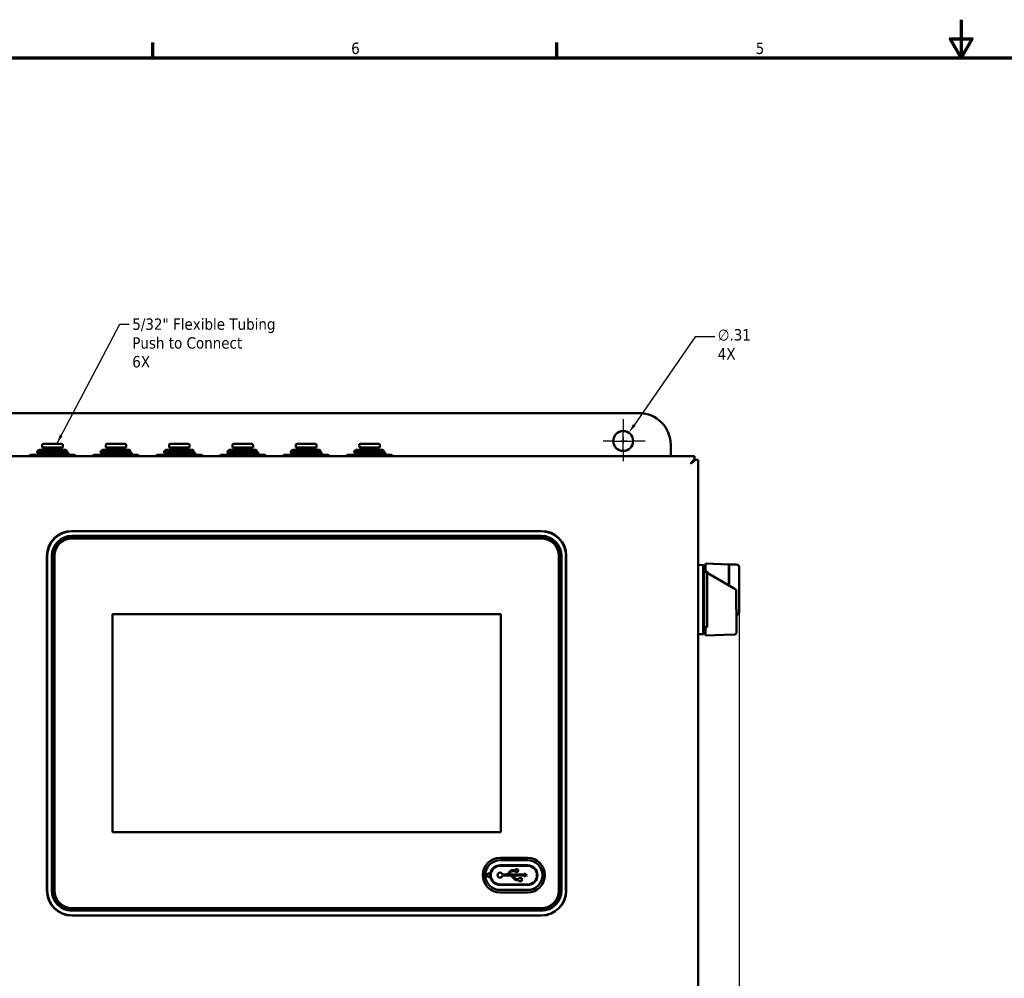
# Model space of a CAD drawing. Header units: inches. Extents: x 0.2 to 50.9, y 0.9 to 32.1.
# Tile 3 of 5: x 10.7 to 26.2, y 17 to 32.1. Entities that reach past the tile are written whole.
import ezdxf

# ---------------------------------------------------------------- set-up
doc = ezdxf.new("R2010")
doc.units = ezdxf.units.IN
doc.header["$LTSCALE"] = 1.5
doc.header["$MEASUREMENT"] = 0
doc.linetypes.add('CHAIN', pattern=[0.7087, 0.4724, -0.0591, 0.1181, -0.0591])
for name, color, linetype, lineweight in [('Border (ANSI)', 7, 'Continuous', 70), ('Center Mark (ANSI)', 7, 'Continuous', 25), ('Dimension (ANSI)', 7, 'Continuous', 25), ('Symbol (ANSI)', 7, 'Continuous', 25), ('Visible (ANSI)', 7, 'Continuous', 50)]:
    doc.layers.add(name, color=color, linetype=linetype, lineweight=lineweight)
doc.styles.add('Note Text (ANSI)', font='tahoma.ttf')
doc.dimstyles.new('Default (ANSI)', dxfattribs={"dimscale": 1.5, "dimtxt": 0.12, "dimasz": 0.098425, "dimexe": 0.125, "dimexo": 0.0625, "dimgap": 0.031496, "dimtad": 0, "dimtih": 1, "dimtoh": 1, "dimrnd": 1e-08, "dimzin": 4, "dimdsep": 46, "dimtxsty": 'Note Text (ANSI)', "dimcen": 0.09, "dimdle": 0.393701, "dimclrd": 256, "dimclre": 256, "dimclrt": 256, "dimadec": 0, "dimazin": 1, "dimtfac": 1, "dimtofl": 0, "dimtmove": 0, "dimatfit": 3, "dimfxl": 1, "dimtolj": 1, "dimtzin": 4, "dimlwd": -1, "dimlwe": -1, "dimarcsym": 0})
doc.dimstyles.new('Default (ANSI)$7', dxfattribs={"dimscale": 1.5, "dimtxt": 0.12, "dimasz": 0.098425, "dimexe": 0.125, "dimexo": 0.0625, "dimgap": 0.031496, "dimtad": 0, "dimtih": 1, "dimtoh": 1, "dimrnd": 1e-08, "dimzin": 4, "dimdsep": 46, "dimtxsty": 'Note Text (ANSI)', "dimcen": 0.09, "dimdle": 0.393701, "dimclrd": 256, "dimclre": 256, "dimclrt": 256, "dimadec": 0, "dimazin": 1, "dimtfac": 1, "dimtofl": 0, "dimtmove": 0, "dimatfit": 3, "dimfxl": 1, "dimtolj": 1, "dimtzin": 4, "dimlwd": -1, "dimlwe": -1, "dimarcsym": 0})

# ---------------------------------------------------------------- blocks, each defined once
blk = doc.blocks.new('Borders Default Border')
at = {"layer": 'Border (ANSI)'}
for p, q in [((8.5, 21), (8.5, 21.16)), ((12.75, 21), (12.75, 21.16))]:
    blk.add_line(p, q, dxfattribs=at)
at = {"layer": 'Border (ANSI)', "flags": 128}
for points in [[(17, 21.4), (17, 21), (16.885, 21.2), (17.115, 21.2), (17, 21)], [(0.5, 1), (0.5, 21), (33.5, 21), (33.5, 1), (0.5, 1)]]:
    blk.add_lwpolyline(points, dxfattribs=at)
at = {"layer": 'Border (ANSI)', "char_height": 0.12, "attachment_point": 7, "style": 'Note Text (ANSI)'}
for s, insert in [('6', (10.587, 21.037)), ('5', (14.84, 21.037))]:
    blk.add_mtext(s, dxfattribs=dict(at, insert=insert))
blk = doc.blocks.new('*D7')
at = {"layer": 'Defpoints', "color": 0, "transparency": 16777216}
for p in [(21.997, 22.831), (8.869, 11.507), (8.869, 8.064)]:
    blk.add_point(p, dxfattribs=at)
at = {"layer": 'Dimension (ANSI)', "transparency": 16777216}
for p, q in [((21.997, 22.738), (21.997, 7.877)), ((8.869, 11.414), (8.869, 7.877)), ((9.017, 8.064), (14.867, 8.064)), ((21.849, 8.064), (15.536, 8.064))]:
    blk.add_line(p, q, dxfattribs=at)
for points in [[(9.017, 8.089), (9.017, 8.04), (8.869, 8.064)], [(21.849, 8.089), (21.849, 8.04), (21.997, 8.064)]]:
    blk.add_solid(points, dxfattribs=at)
at = {"layer": 'Dimension (ANSI)', "transparency": 16777216, "insert": (14.915, 8.158), "char_height": 0.18, "attachment_point": 1, "style": 'Note Text (ANSI)'}
blk.add_mtext('\\A1;13.13', dxfattribs=at)
blk = doc.blocks.new('*D9')
at = {"layer": 'Defpoints', "color": 0, "transparency": 16777216}
for p in [(20.259, 25.586), (20.081, 25.329)]:
    blk.add_point(p, dxfattribs=at)
at = {"layer": 'Dimension (ANSI)', "transparency": 16777216}
for p, q in [((21.307, 27.099), (20.343, 25.707)), ((21.613, 27.099), (21.307, 27.099)), ((20.17, 25.322), (20.17, 25.592)), ((20.035, 25.457), (20.305, 25.457))]:
    blk.add_line(p, q, dxfattribs=at)
blk.add_solid([(20.323, 25.721), (20.364, 25.693), (20.259, 25.586)], dxfattribs=at)
at = {"layer": 'Dimension (ANSI)', "transparency": 16777216, "insert": (21.661, 27.221), "char_height": 0.18, "attachment_point": 1, "style": 'Note Text (ANSI)'}
blk.add_mtext('\\A1;\\fTahoma|b0|i0;\\H0.1800;∅.31\\P\\fTahoma|b0|i0;\\H0.1800;4X', dxfattribs=at)

msp = doc.modelspace()

# ---------------------------------------------------------------- linework, layer by layer
at = {"layer": 'Center Mark (ANSI)', "linetype": 'CHAIN', "ltscale": 0.254701}
for p, q in [((20.17, 25.801), (20.17, 25.113)), ((20.514, 25.457), (19.826, 25.457))]:
    msp.add_line(p, q, dxfattribs=at)
at = {"layer": 'Visible (ANSI)'}
for p, q in [((9.92, 25.897), (20.42, 25.897)), ((10.951, 25.311), (10.924, 25.285)), ((10.952, 25.312), (10.953, 25.313)), ((10.958, 25.319), (10.953, 25.313)), ((10.953, 25.313), (10.954, 25.313)), ((10.953, 25.313), (10.953, 25.313)), ((11.382, 25.319), (10.958, 25.319)), ((11.009, 25.354), (11.009, 25.393)), ((11.332, 25.354), (11.009, 25.354)), ((11.312, 25.413), (11.028, 25.413)), ((11.063, 25.319), (11.063, 25.354)), ((11.278, 25.319), (11.278, 25.354)), ((11.332, 25.354), (11.332, 25.393)), ((11.382, 25.319), (11.4, 25.301)), ((11.951, 25.311), (11.924, 25.285)), ((11.952, 25.312), (11.953, 25.313)), ((11.958, 25.319), (11.953, 25.313)), ((11.953, 25.313), (11.954, 25.313)), ((11.953, 25.313), (11.953, 25.313)), ((12.382, 25.319), (11.958, 25.319)), ((12.009, 25.354), (12.009, 25.393)), ((12.332, 25.354), (12.009, 25.354)), ((12.312, 25.413), (12.028, 25.413)), ((12.063, 25.319), (12.063, 25.354)), ((12.278, 25.319), (12.278, 25.354)), ((12.332, 25.354), (12.332, 25.393)), ((12.382, 25.319), (12.4, 25.301)), ((12.951, 25.311), (12.924, 25.285)), ((12.952, 25.312), (12.953, 25.313)), ((12.958, 25.319), (12.953, 25.313)), ((12.953, 25.313), (12.954, 25.313)), ((12.953, 25.313), (12.953, 25.313)), ((13.382, 25.319), (12.958, 25.319)), ((13.009, 25.354), (13.009, 25.393)), ((13.332, 25.354), (13.009, 25.354)), ((13.312, 25.413), (13.028, 25.413)), ((13.063, 25.319), (13.063, 25.354)), ((13.278, 25.319), (13.278, 25.354)), ((13.332, 25.354), (13.332, 25.393)), ((13.382, 25.319), (13.4, 25.301)), ((13.951, 25.311), (13.924, 25.285)), ((13.952, 25.312), (13.953, 25.313)), ((13.958, 25.319), (13.953, 25.313)), ((13.953, 25.313), (13.954, 25.313)), ((13.953, 25.313), (13.953, 25.313)), ((14.382, 25.319), (13.958, 25.319)), ((14.009, 25.354), (14.009, 25.393)), ((14.332, 25.354), (14.009, 25.354)), ((14.312, 25.413), (14.028, 25.413)), ((14.063, 25.319), (14.063, 25.354)), ((14.278, 25.319), (14.278, 25.354)), ((14.332, 25.354), (14.332, 25.393)), ((14.382, 25.319), (14.4, 25.301)), ((14.951, 25.311), (14.924, 25.285)), ((14.952, 25.312), (14.953, 25.313)), ((14.958, 25.319), (14.953, 25.313)), ((14.953, 25.313), (14.954, 25.313)), ((14.953, 25.313), (14.953, 25.313)), ((15.382, 25.319), (14.958, 25.319)), ((15.009, 25.354), (15.009, 25.393)), ((15.332, 25.354), (15.009, 25.354)), ((15.312, 25.413), (15.028, 25.413)), ((15.063, 25.319), (15.063, 25.354)), ((15.278, 25.319), (15.278, 25.354)), ((15.332, 25.354), (15.332, 25.393)), ((15.382, 25.319), (15.4, 25.301)), ((15.951, 25.311), (15.924, 25.285)), ((15.952, 25.312), (15.953, 25.313)), ((15.958, 25.319), (15.953, 25.313)), ((15.953, 25.313), (15.954, 25.313)), ((15.953, 25.313), (15.953, 25.313)), ((16.382, 25.319), (15.958, 25.319)), ((16.009, 25.354), (16.009, 25.393)), ((16.332, 25.354), (16.009, 25.354)), ((16.312, 25.413), (16.028, 25.413)), ((16.063, 25.319), (16.063, 25.354)), ((16.278, 25.319), (16.278, 25.354)), ((16.332, 25.354), (16.332, 25.393)), ((16.382, 25.319), (16.4, 25.301)), ((20.92, 25.397), (20.92, 25.219)), ((9.06, 25.219), (21.295, 25.219)), ((10.827, 25.24), (10.791, 25.219)), ((10.827, 25.24), (10.873, 25.24)), ((10.873, 25.24), (11.17, 25.24)), ((10.92, 25.24), (10.92, 25.244)), ((10.953, 25.269), (10.953, 25.263)), ((11.468, 25.24), (11.17, 25.24)), ((11.388, 25.293), (11.388, 25.287)), ((11.388, 25.243), (11.388, 25.24)), ((11.42, 25.262), (11.42, 25.269)), ((11.468, 25.24), (11.514, 25.24)), ((11.514, 25.24), (11.549, 25.219)), ((11.827, 25.24), (11.791, 25.219)), ((11.827, 25.24), (11.873, 25.24)), ((11.873, 25.24), (12.17, 25.24)), ((11.92, 25.24), (11.92, 25.244)), ((11.953, 25.269), (11.953, 25.263)), ((12.468, 25.24), (12.17, 25.24)), ((12.388, 25.293), (12.388, 25.287)), ((12.388, 25.243), (12.388, 25.24)), ((12.42, 25.262), (12.42, 25.269)), ((12.468, 25.24), (12.514, 25.24)), ((12.514, 25.24), (12.549, 25.219)), ((12.827, 25.24), (12.791, 25.219)), ((12.827, 25.24), (12.873, 25.24)), ((12.873, 25.24), (13.17, 25.24)), ((12.92, 25.24), (12.92, 25.244)), ((12.953, 25.269), (12.953, 25.263)), ((13.468, 25.24), (13.17, 25.24)), ((13.388, 25.293), (13.388, 25.287)), ((13.388, 25.243), (13.388, 25.24)), ((13.42, 25.262), (13.42, 25.269)), ((13.468, 25.24), (13.514, 25.24)), ((13.514, 25.24), (13.549, 25.219)), ((13.827, 25.24), (13.791, 25.219)), ((13.827, 25.24), (13.873, 25.24)), ((13.873, 25.24), (14.17, 25.24)), ((13.92, 25.24), (13.92, 25.244)), ((13.953, 25.269), (13.953, 25.263)), ((14.468, 25.24), (14.17, 25.24)), ((14.388, 25.293), (14.388, 25.287)), ((14.388, 25.243), (14.388, 25.24)), ((14.42, 25.262), (14.42, 25.269)), ((14.468, 25.24), (14.514, 25.24)), ((14.514, 25.24), (14.549, 25.219)), ((14.827, 25.24), (14.791, 25.219)), ((14.827, 25.24), (14.873, 25.24)), ((14.873, 25.24), (15.17, 25.24)), ((14.92, 25.24), (14.92, 25.244)), ((14.953, 25.269), (14.953, 25.263)), ((15.468, 25.24), (15.17, 25.24)), ((15.388, 25.293), (15.388, 25.287)), ((15.388, 25.243), (15.388, 25.24)), ((15.42, 25.262), (15.42, 25.269)), ((15.468, 25.24), (15.514, 25.24)), ((15.514, 25.24), (15.549, 25.219)), ((15.827, 25.24), (15.791, 25.219)), ((15.827, 25.24), (15.873, 25.24)), ((15.873, 25.24), (16.17, 25.24)), ((15.92, 25.24), (15.92, 25.244)), ((15.953, 25.269), (15.953, 25.263)), ((16.468, 25.24), (16.17, 25.24)), ((16.388, 25.293), (16.388, 25.287)), ((16.388, 25.243), (16.388, 25.24)), ((16.42, 25.262), (16.42, 25.269)), ((16.468, 25.24), (16.514, 25.24)), ((16.514, 25.24), (16.549, 25.219)), ((21.234, 25.099), (21.295, 25.16)), ((21.295, 25.16), (21.234, 25.099)), ((21.295, 25.177), (21.295, 25.219)), ((21.295, 25.16), (21.295, 25.177)), ((21.295, 25.16), (21.295, 25.16)), ((21.295, 25.16), (21.295, 25.16)), ((21.295, 25.16), (21.295, 25.16)), ((21.295, 25.16), (21.295, 25.16)), ((21.295, 25.16), (21.312, 25.16)), ((21.312, 25.16), (21.354, 25.16)), ((21.354, 25.16), (21.354, 11.004)), ((21.233, 25.098), (21.234, 25.099)), ((21.234, 25.099), (21.233, 25.098)), ((21.233, 25.098), (21.233, 25.098)), ((21.233, 25.098), (21.233, 25.098)), ((18.879, 24.037), (11.477, 24.037)), ((18.879, 24.034), (11.477, 24.034)), ((18.879, 23.96), (11.477, 23.96)), ((11.477, 23.938), (11.477, 23.939)), ((18.879, 23.939), (11.477, 23.939)), ((18.879, 23.934), (11.477, 23.934)), ((11.477, 23.934), (18.879, 23.934)), ((11.477, 23.919), (18.879, 23.919)), ((18.879, 23.939), (18.879, 23.938)), ((11.083, 23.644), (11.083, 18.368)), ((11.087, 23.644), (11.087, 18.368)), ((11.16, 23.644), (11.16, 18.368)), ((11.182, 23.644), (11.183, 23.644)), ((11.182, 23.644), (11.182, 18.368)), ((11.187, 23.644), (11.187, 18.368)), ((11.187, 18.368), (11.187, 23.644)), ((11.201, 18.368), (11.201, 23.644)), ((19.154, 23.644), (19.154, 18.368)), ((19.169, 18.368), (19.169, 23.644)), ((19.169, 23.644), (19.169, 18.368)), ((19.173, 23.644), (19.174, 23.644)), ((19.174, 18.368), (19.174, 23.644)), ((19.195, 18.368), (19.195, 23.644)), ((19.268, 18.368), (19.268, 23.644)), ((19.272, 18.368), (19.272, 23.644)), ((21.43, 23.501), (21.354, 23.504)), ((21.43, 22.413), (21.43, 23.501)), ((21.446, 23.484), (21.43, 23.501)), ((21.446, 22.43), (21.446, 23.484)), ((21.469, 23.524), (21.469, 23.398)), ((21.469, 23.524), (21.836, 23.512)), ((21.836, 23.181), (21.836, 23.512)), ((21.84, 23.485), (21.836, 23.485)), ((21.84, 23.39), (21.84, 23.508)), ((21.958, 23.508), (21.84, 23.508)), ((21.997, 23.469), (21.997, 23.39)), ((21.469, 23.418), (21.446, 23.418)), ((21.471, 23.392), (21.469, 23.393)), ((21.469, 23.393), (21.469, 23.392)), ((21.469, 23.392), (21.471, 23.392)), ((21.493, 23.398), (21.493, 22.522)), ((21.92, 23.133), (21.493, 23.379)), ((21.84, 23.39), (21.84, 23.179)), ((21.997, 23.39), (21.997, 22.831)), ((21.92, 23.133), (21.953, 23.113)), ((21.953, 22.831), (21.953, 23.113)), ((21.997, 22.831), (21.997, 22.753)), ((18.238, 22.725), (12.117, 22.725)), ((12.117, 22.725), (12.117, 19.287)), ((18.238, 19.287), (18.238, 22.725)), ((21.958, 22.768), (21.958, 22.544)), ((21.469, 22.522), (21.469, 22.39)), ((21.958, 22.444), (21.958, 22.544)), ((21.43, 22.413), (21.354, 22.411)), ((21.446, 22.43), (21.43, 22.413)), ((21.469, 22.497), (21.446, 22.497)), ((21.92, 22.405), (21.469, 22.39)), ((12.117, 19.287), (18.238, 19.287)), ((18.662, 18.886), (18.229, 18.886)), ((18.662, 18.846), (18.229, 18.846)), ((18.003, 18.619), (18.054, 18.643)), ((18.066, 18.589), (18.066, 18.636)), ((18.229, 18.768), (18.662, 18.768)), ((18.229, 18.76), (18.662, 18.76)), ((18.343, 18.627), (18.393, 18.681)), ((18.402, 18.668), (18.357, 18.62)), ((18.416, 18.691), (18.469, 18.691)), ((18.469, 18.675), (18.42, 18.675)), ((18.609, 18.636), (18.656, 18.612)), ((18.609, 18.62), (18.609, 18.636)), ((18.054, 18.581), (18.003, 18.605)), ((18.268, 18.62), (18.325, 18.62)), ((18.393, 18.604), (18.268, 18.604)), ((18.357, 18.62), (18.609, 18.62)), ((18.46, 18.543), (18.41, 18.597)), ((18.424, 18.604), (18.47, 18.557)), ((18.609, 18.604), (18.424, 18.604)), ((18.524, 18.534), (18.483, 18.534)), ((18.487, 18.549), (18.524, 18.549)), ((18.524, 18.549), (18.524, 18.565)), ((18.524, 18.565), (18.571, 18.565)), ((18.524, 18.518), (18.524, 18.534)), ((18.571, 18.518), (18.524, 18.518)), ((18.571, 18.565), (18.571, 18.518)), ((18.656, 18.612), (18.609, 18.589)), ((18.609, 18.589), (18.609, 18.604)), ((11.183, 18.368), (11.182, 18.368)), ((18.662, 18.465), (18.229, 18.465)), ((18.662, 18.457), (18.229, 18.457)), ((18.229, 18.378), (18.662, 18.378)), ((18.229, 18.339), (18.662, 18.339)), ((19.174, 18.368), (19.173, 18.368)), ((18.879, 18.093), (11.477, 18.093)), ((11.477, 18.078), (18.879, 18.078)), ((18.879, 18.078), (11.477, 18.078)), ((11.477, 18.073), (11.477, 18.074)), ((11.477, 18.073), (18.879, 18.073)), ((11.477, 18.052), (18.879, 18.052)), ((18.879, 18.074), (18.879, 18.073)), ((11.477, 17.978), (18.879, 17.978)), ((11.477, 17.974), (18.879, 17.974))]:
    msp.add_line(p, q, dxfattribs=at)
msp.add_circle((20.17, 25.457), 0.157, dxfattribs=at)
for centre, radius, start, end in [((20.42, 25.397), 0.5, 0, 90), ((11.028, 25.393), 0.0197, 90, 180), ((11.312, 25.393), 0.0197, 0, 90), ((12.028, 25.393), 0.0197, 90, 180), ((12.312, 25.393), 0.0197, 0, 90), ((13.028, 25.393), 0.0197, 90, 180), ((13.312, 25.393), 0.0197, 0, 90), ((14.028, 25.393), 0.0197, 90, 180), ((14.312, 25.393), 0.0197, 0, 90), ((15.028, 25.393), 0.0197, 90, 180), ((15.312, 25.393), 0.0197, 0, 90), ((16.028, 25.393), 0.0197, 90, 180), ((16.312, 25.393), 0.0197, 0, 90), ((11.477, 23.644), 0.394, 90, 180), ((11.477, 23.644), 0.39, 90, 180), ((11.477, 23.644), 0.317, 90, 180), ((11.477, 23.644), 0.295, 90, 180), ((11.477, 23.644), 0.294, 90, 180), ((11.477, 23.644), 0.29, 90, 180), ((11.477, 23.644), 0.29, 90, 180), ((11.477, 23.644), 0.276, 90, 180), ((18.879, 23.644), 0.394, 0, 90), ((18.879, 23.644), 0.39, 0, 90), ((18.879, 23.644), 0.317, 0, 90), ((18.879, 23.644), 0.295, 0, 90), ((18.879, 23.644), 0.294, 0, 90), ((18.879, 23.644), 0.29, 0, 90), ((18.879, 23.644), 0.29, 0, 90), ((18.879, 23.644), 0.276, 0, 90), ((21.958, 23.469), 0.0394, 0, 90), ((21.958, 22.753), 0.0394, 270, 0), ((18.229, 18.612), 0.274, 90, 270), ((18.229, 18.612), 0.234, 90, 270), ((18.662, 18.612), 0.274, 270, 90), ((18.662, 18.612), 0.234, 270, 90), ((18.058, 18.636), 0.00787, 0, 114.7751), ((18.229, 18.612), 0.156, 90, 270), ((18.229, 18.612), 0.148, 90, 270), ((18.229, 18.612), 0.0394, 11.3969, 348.6031), ((18.416, 18.659), 0.0314, 90, 136.5694), ((18.42, 18.652), 0.0236, 90, 136.5694), ((18.491, 18.683), 0.0236, 199.2688, 160.7312), ((18.662, 18.612), 0.156, 270, 90), ((18.662, 18.612), 0.148, 270, 90), ((18.006, 18.612), 0.00787, 114.7751, 245.2249), ((18.058, 18.589), 0.00787, 245.2249, 0), ((18.325, 18.644), 0.0236, 270, 316.5694), ((18.393, 18.581), 0.0236, 43.4306, 90), ((18.483, 18.565), 0.0314, 223.4306, 270), ((18.487, 18.573), 0.0236, 223.4306, 270), ((11.477, 18.368), 0.394, 180, 270), ((11.477, 18.368), 0.39, 180, 270), ((11.477, 18.368), 0.317, 180, 270), ((11.477, 18.368), 0.295, 180, 270), ((11.477, 18.368), 0.294, 180, 270), ((11.477, 18.368), 0.29, 180, 270), ((11.477, 18.368), 0.29, 180, 270), ((11.477, 18.368), 0.276, 180, 270), ((18.879, 18.368), 0.394, 270, 0), ((18.879, 18.368), 0.39, 270, 0), ((18.879, 18.368), 0.294, 270, 0), ((18.879, 18.368), 0.317, 270, 0), ((18.879, 18.368), 0.295, 270, 0), ((18.879, 18.368), 0.276, 270, 0), ((18.879, 18.368), 0.29, 270, 0), ((18.879, 18.368), 0.29, 270, 0)]:
    msp.add_arc(centre, radius, start, end, dxfattribs=at)
for points in [[(10.954, 25.313), (10.952, 25.312), (10.951, 25.312), (10.951, 25.311)], [(11.954, 25.313), (11.952, 25.312), (11.951, 25.312), (11.951, 25.311)], [(12.954, 25.313), (12.952, 25.312), (12.951, 25.312), (12.951, 25.311)], [(13.954, 25.313), (13.952, 25.312), (13.951, 25.312), (13.951, 25.311)], [(14.954, 25.313), (14.952, 25.312), (14.951, 25.312), (14.951, 25.311)], [(15.954, 25.313), (15.952, 25.312), (15.951, 25.312), (15.951, 25.311)], [(10.921, 25.244), (10.931, 25.25), (10.942, 25.256), (10.953, 25.263)], [(10.953, 25.268), (10.943, 25.274), (10.934, 25.279), (10.925, 25.285)], [(11.4, 25.3), (11.396, 25.298), (11.392, 25.296), (11.387, 25.293)], [(11.42, 25.262), (11.409, 25.256), (11.398, 25.249), (11.387, 25.243)], [(11.388, 25.288), (11.398, 25.281), (11.409, 25.275), (11.42, 25.269)], [(11.921, 25.244), (11.931, 25.25), (11.942, 25.256), (11.953, 25.263)], [(11.953, 25.268), (11.943, 25.274), (11.934, 25.279), (11.925, 25.285)], [(12.4, 25.3), (12.396, 25.298), (12.392, 25.296), (12.387, 25.293)], [(12.42, 25.262), (12.409, 25.256), (12.398, 25.249), (12.387, 25.243)], [(12.388, 25.288), (12.398, 25.281), (12.409, 25.275), (12.42, 25.269)], [(12.921, 25.244), (12.931, 25.25), (12.942, 25.256), (12.953, 25.263)], [(12.953, 25.268), (12.943, 25.274), (12.934, 25.279), (12.925, 25.285)], [(13.4, 25.3), (13.396, 25.298), (13.392, 25.296), (13.387, 25.293)], [(13.42, 25.262), (13.409, 25.256), (13.398, 25.249), (13.387, 25.243)], [(13.388, 25.288), (13.398, 25.281), (13.409, 25.275), (13.42, 25.269)], [(13.921, 25.244), (13.931, 25.25), (13.942, 25.256), (13.953, 25.263)], [(13.953, 25.268), (13.943, 25.274), (13.934, 25.279), (13.925, 25.285)], [(14.4, 25.3), (14.396, 25.298), (14.392, 25.296), (14.387, 25.293)], [(14.42, 25.262), (14.409, 25.256), (14.398, 25.249), (14.387, 25.243)], [(14.388, 25.288), (14.398, 25.281), (14.409, 25.275), (14.42, 25.269)], [(14.921, 25.244), (14.931, 25.25), (14.942, 25.256), (14.953, 25.263)], [(14.953, 25.268), (14.943, 25.274), (14.934, 25.279), (14.925, 25.285)], [(15.4, 25.3), (15.396, 25.298), (15.392, 25.296), (15.387, 25.293)], [(15.42, 25.262), (15.409, 25.256), (15.398, 25.249), (15.387, 25.243)], [(15.388, 25.288), (15.398, 25.281), (15.409, 25.275), (15.42, 25.269)], [(15.921, 25.244), (15.931, 25.25), (15.942, 25.256), (15.953, 25.263)], [(15.953, 25.268), (15.943, 25.274), (15.934, 25.279), (15.925, 25.285)], [(16.4, 25.3), (16.396, 25.298), (16.392, 25.296), (16.387, 25.293)], [(16.42, 25.262), (16.409, 25.256), (16.398, 25.249), (16.387, 25.243)], [(16.388, 25.288), (16.398, 25.281), (16.409, 25.275), (16.42, 25.269)]]:
    msp.add_open_spline(points, degree=3, dxfattribs=at)
for points, weights in [([(10.954, 25.313), (10.953, 25.313), (10.953, 25.313)], [0.981592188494, 0.984925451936, 0.988824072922]), ([(11.954, 25.313), (11.953, 25.313), (11.953, 25.313)], [0.981592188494, 0.984925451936, 0.988824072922]), ([(12.954, 25.313), (12.953, 25.313), (12.953, 25.313)], [0.981592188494, 0.984925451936, 0.988824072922]), ([(13.954, 25.313), (13.953, 25.313), (13.953, 25.313)], [0.981592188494, 0.984925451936, 0.988824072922]), ([(14.954, 25.313), (14.953, 25.313), (14.953, 25.313)], [0.981592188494, 0.984925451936, 0.988824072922]), ([(15.954, 25.313), (15.953, 25.313), (15.953, 25.313)], [0.981592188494, 0.984925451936, 0.988824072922]), ([(10.873, 25.24), (10.834, 25.24), (10.792, 25.219)], [1.4960053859, 1.4960053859, 1.42259331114]), ([(10.953, 25.219), (10.911, 25.24), (10.873, 25.24)], [1.42259331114, 1.4960053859, 1.4960053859]), ([(11.17, 25.24), (11.094, 25.24), (11.01, 25.219)], [1.4960053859, 1.4960053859, 1.42259331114]), ([(11.33, 25.219), (11.246, 25.24), (11.17, 25.24)], [1.42259331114, 1.4960053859, 1.4960053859]), ([(11.387, 25.243), (11.385, 25.241), (11.364, 25.24)], [0.988824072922, 0.955873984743, 0.963308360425]), ([(11.468, 25.24), (11.43, 25.24), (11.388, 25.219)], [1.4960053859, 1.4960053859, 1.42259331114]), ([(11.548, 25.219), (11.506, 25.24), (11.468, 25.24)], [1.42259331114, 1.4960053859, 1.4960053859]), ([(11.873, 25.24), (11.834, 25.24), (11.792, 25.219)], [1.4960053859, 1.4960053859, 1.42259331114]), ([(11.953, 25.219), (11.911, 25.24), (11.873, 25.24)], [1.42259331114, 1.4960053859, 1.4960053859]), ([(12.17, 25.24), (12.094, 25.24), (12.01, 25.219)], [1.4960053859, 1.4960053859, 1.42259331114]), ([(12.33, 25.219), (12.246, 25.24), (12.17, 25.24)], [1.42259331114, 1.4960053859, 1.4960053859]), ([(12.387, 25.243), (12.385, 25.241), (12.364, 25.24)], [0.988824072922, 0.955873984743, 0.963308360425]), ([(12.468, 25.24), (12.43, 25.24), (12.388, 25.219)], [1.4960053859, 1.4960053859, 1.42259331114]), ([(12.548, 25.219), (12.506, 25.24), (12.468, 25.24)], [1.42259331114, 1.4960053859, 1.4960053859]), ([(12.873, 25.24), (12.834, 25.24), (12.792, 25.219)], [1.4960053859, 1.4960053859, 1.42259331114]), ([(12.953, 25.219), (12.911, 25.24), (12.873, 25.24)], [1.42259331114, 1.4960053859, 1.4960053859]), ([(13.17, 25.24), (13.094, 25.24), (13.01, 25.219)], [1.4960053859, 1.4960053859, 1.42259331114]), ([(13.33, 25.219), (13.246, 25.24), (13.17, 25.24)], [1.42259331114, 1.4960053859, 1.4960053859]), ([(13.387, 25.243), (13.385, 25.241), (13.364, 25.24)], [0.988824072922, 0.955873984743, 0.963308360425]), ([(13.468, 25.24), (13.43, 25.24), (13.388, 25.219)], [1.4960053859, 1.4960053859, 1.42259331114]), ([(13.548, 25.219), (13.506, 25.24), (13.468, 25.24)], [1.42259331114, 1.4960053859, 1.4960053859]), ([(13.873, 25.24), (13.834, 25.24), (13.792, 25.219)], [1.4960053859, 1.4960053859, 1.42259331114]), ([(13.953, 25.219), (13.911, 25.24), (13.873, 25.24)], [1.42259331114, 1.4960053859, 1.4960053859]), ([(14.17, 25.24), (14.094, 25.24), (14.01, 25.219)], [1.4960053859, 1.4960053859, 1.42259331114]), ([(14.33, 25.219), (14.246, 25.24), (14.17, 25.24)], [1.42259331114, 1.4960053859, 1.4960053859]), ([(14.387, 25.243), (14.385, 25.241), (14.364, 25.24)], [0.988824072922, 0.955873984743, 0.963308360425]), ([(14.468, 25.24), (14.43, 25.24), (14.388, 25.219)], [1.4960053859, 1.4960053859, 1.42259331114]), ([(14.548, 25.219), (14.506, 25.24), (14.468, 25.24)], [1.42259331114, 1.4960053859, 1.4960053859]), ([(14.873, 25.24), (14.834, 25.24), (14.792, 25.219)], [1.4960053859, 1.4960053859, 1.42259331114]), ([(14.953, 25.219), (14.911, 25.24), (14.873, 25.24)], [1.42259331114, 1.4960053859, 1.4960053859]), ([(15.17, 25.24), (15.094, 25.24), (15.01, 25.219)], [1.4960053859, 1.4960053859, 1.42259331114]), ([(15.33, 25.219), (15.246, 25.24), (15.17, 25.24)], [1.42259331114, 1.4960053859, 1.4960053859]), ([(15.387, 25.243), (15.385, 25.241), (15.364, 25.24)], [0.988824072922, 0.955873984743, 0.963308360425]), ([(15.468, 25.24), (15.43, 25.24), (15.388, 25.219)], [1.4960053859, 1.4960053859, 1.42259331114]), ([(15.548, 25.219), (15.506, 25.24), (15.468, 25.24)], [1.42259331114, 1.4960053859, 1.4960053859]), ([(15.873, 25.24), (15.834, 25.24), (15.792, 25.219)], [1.4960053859, 1.4960053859, 1.42259331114]), ([(15.953, 25.219), (15.911, 25.24), (15.873, 25.24)], [1.42259331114, 1.4960053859, 1.4960053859]), ([(16.17, 25.24), (16.094, 25.24), (16.01, 25.219)], [1.4960053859, 1.4960053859, 1.42259331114]), ([(16.33, 25.219), (16.246, 25.24), (16.17, 25.24)], [1.42259331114, 1.4960053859, 1.4960053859]), ([(16.387, 25.243), (16.385, 25.241), (16.364, 25.24)], [0.988824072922, 0.955873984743, 0.963308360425]), ([(16.468, 25.24), (16.43, 25.24), (16.388, 25.219)], [1.4960053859, 1.4960053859, 1.42259331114]), ([(16.548, 25.219), (16.506, 25.24), (16.468, 25.24)], [1.42259331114, 1.4960053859, 1.4960053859])]:
    msp.add_rational_spline(points, weights, degree=2, dxfattribs=at)
for points, knots in [([(11.42, 25.269), (11.42, 25.269), (11.42, 25.269), (11.42, 25.268), (11.414, 25.266), (11.389, 25.264), (11.37, 25.263), (11.323, 25.261), (11.296, 25.26), (11.236, 25.258), (11.203, 25.257), (11.137, 25.255), (11.105, 25.254), (11.045, 25.252), (11.017, 25.251), (10.97, 25.249), (10.952, 25.248), (10.927, 25.246), (10.92, 25.245), (10.92, 25.244)], [0.934724, 0.934724, 0.934724, 0.934724, 0.972567, 0.972567, 1.217853, 1.217853, 1.472499, 1.472499, 1.717806, 1.717806, 1.972605, 1.972605, 2.217935, 2.217935, 2.472881, 2.472881, 2.718238, 2.718238, 2.972539, 2.972539, 2.972539, 2.972539]), ([(10.925, 25.285), (10.924, 25.285), (10.925, 25.285), (10.931, 25.286), (10.942, 25.287), (10.974, 25.288), (10.995, 25.289), (11.045, 25.29), (11.074, 25.291), (11.134, 25.292), (11.165, 25.293), (11.226, 25.294), (11.256, 25.295), (11.31, 25.296), (11.334, 25.297), (11.37, 25.298), (11.383, 25.299), (11.395, 25.3), (11.398, 25.3), (11.4, 25.3), (11.4, 25.301), (11.4, 25.301)], [0.491653, 0.491653, 0.491653, 0.491653, 0.599728, 0.599728, 0.841571, 0.841571, 1.078999, 1.078999, 1.316606, 1.316606, 1.549042, 1.549042, 1.782558, 1.782558, 2.016237, 2.016237, 2.235677, 2.235677, 2.348294, 2.348294, 2.408954, 2.408954, 2.408954, 2.408954]), ([(10.933, 25.24), (10.942, 25.241), (10.956, 25.242), (10.995, 25.244), (11.021, 25.245), (11.077, 25.247), (11.109, 25.248), (11.173, 25.25), (11.206, 25.251), (11.269, 25.253), (11.298, 25.254), (11.349, 25.256), (11.371, 25.257), (11.403, 25.259), (11.414, 25.26), (11.419, 25.262), (11.42, 25.262), (11.42, 25.262)], [63.16902, 63.16902, 63.16902, 63.16902, 63.396799, 63.396799, 63.644359, 63.644359, 63.891753, 63.891753, 64.138976, 64.138976, 64.386545, 64.386545, 64.633436, 64.633436, 64.881187, 64.881187, 64.965163, 64.965163, 64.965163, 64.965163]), ([(12.42, 25.269), (12.42, 25.269), (12.42, 25.269), (12.42, 25.268), (12.414, 25.266), (12.389, 25.264), (12.37, 25.263), (12.323, 25.261), (12.296, 25.26), (12.236, 25.258), (12.203, 25.257), (12.137, 25.255), (12.105, 25.254), (12.045, 25.252), (12.017, 25.251), (11.97, 25.249), (11.952, 25.248), (11.927, 25.246), (11.92, 25.245), (11.92, 25.244)], [0.934724, 0.934724, 0.934724, 0.934724, 0.972567, 0.972567, 1.217853, 1.217853, 1.472499, 1.472499, 1.717806, 1.717806, 1.972605, 1.972605, 2.217935, 2.217935, 2.472881, 2.472881, 2.718238, 2.718238, 2.972539, 2.972539, 2.972539, 2.972539]), ([(11.925, 25.285), (11.924, 25.285), (11.925, 25.285), (11.931, 25.286), (11.942, 25.287), (11.974, 25.288), (11.995, 25.289), (12.045, 25.29), (12.074, 25.291), (12.134, 25.292), (12.165, 25.293), (12.226, 25.294), (12.256, 25.295), (12.31, 25.296), (12.334, 25.297), (12.37, 25.298), (12.383, 25.299), (12.395, 25.3), (12.398, 25.3), (12.4, 25.3), (12.4, 25.301), (12.4, 25.301)], [0.491653, 0.491653, 0.491653, 0.491653, 0.599728, 0.599728, 0.841571, 0.841571, 1.078999, 1.078999, 1.316606, 1.316606, 1.549042, 1.549042, 1.782558, 1.782558, 2.016237, 2.016237, 2.235677, 2.235677, 2.348294, 2.348294, 2.408954, 2.408954, 2.408954, 2.408954]), ([(11.933, 25.24), (11.942, 25.241), (11.956, 25.242), (11.995, 25.244), (12.021, 25.245), (12.077, 25.247), (12.109, 25.248), (12.173, 25.25), (12.206, 25.251), (12.269, 25.253), (12.298, 25.254), (12.349, 25.256), (12.371, 25.257), (12.403, 25.259), (12.414, 25.26), (12.419, 25.262), (12.42, 25.262), (12.42, 25.262)], [63.16902, 63.16902, 63.16902, 63.16902, 63.396799, 63.396799, 63.644359, 63.644359, 63.891753, 63.891753, 64.138976, 64.138976, 64.386545, 64.386545, 64.633436, 64.633436, 64.881187, 64.881187, 64.965163, 64.965163, 64.965163, 64.965163]), ([(13.42, 25.269), (13.42, 25.269), (13.42, 25.269), (13.42, 25.268), (13.414, 25.266), (13.389, 25.264), (13.37, 25.263), (13.323, 25.261), (13.296, 25.26), (13.236, 25.258), (13.203, 25.257), (13.137, 25.255), (13.105, 25.254), (13.045, 25.252), (13.017, 25.251), (12.97, 25.249), (12.952, 25.248), (12.927, 25.246), (12.92, 25.245), (12.92, 25.244)], [0.934724, 0.934724, 0.934724, 0.934724, 0.972567, 0.972567, 1.217853, 1.217853, 1.472499, 1.472499, 1.717806, 1.717806, 1.972605, 1.972605, 2.217935, 2.217935, 2.472881, 2.472881, 2.718238, 2.718238, 2.972539, 2.972539, 2.972539, 2.972539]), ([(12.925, 25.285), (12.924, 25.285), (12.925, 25.285), (12.931, 25.286), (12.942, 25.287), (12.974, 25.288), (12.995, 25.289), (13.045, 25.29), (13.074, 25.291), (13.134, 25.292), (13.165, 25.293), (13.226, 25.294), (13.256, 25.295), (13.31, 25.296), (13.334, 25.297), (13.37, 25.298), (13.383, 25.299), (13.395, 25.3), (13.398, 25.3), (13.4, 25.3), (13.4, 25.301), (13.4, 25.301)], [0.491653, 0.491653, 0.491653, 0.491653, 0.599728, 0.599728, 0.841571, 0.841571, 1.078999, 1.078999, 1.316606, 1.316606, 1.549042, 1.549042, 1.782558, 1.782558, 2.016237, 2.016237, 2.235677, 2.235677, 2.348294, 2.348294, 2.408954, 2.408954, 2.408954, 2.408954]), ([(12.933, 25.24), (12.942, 25.241), (12.956, 25.242), (12.995, 25.244), (13.021, 25.245), (13.077, 25.247), (13.109, 25.248), (13.173, 25.25), (13.206, 25.251), (13.269, 25.253), (13.298, 25.254), (13.349, 25.256), (13.371, 25.257), (13.403, 25.259), (13.414, 25.26), (13.419, 25.262), (13.42, 25.262), (13.42, 25.262)], [63.16902, 63.16902, 63.16902, 63.16902, 63.396799, 63.396799, 63.644359, 63.644359, 63.891753, 63.891753, 64.138976, 64.138976, 64.386545, 64.386545, 64.633436, 64.633436, 64.881187, 64.881187, 64.965163, 64.965163, 64.965163, 64.965163]), ([(14.42, 25.269), (14.42, 25.269), (14.42, 25.269), (14.42, 25.268), (14.414, 25.266), (14.389, 25.264), (14.37, 25.263), (14.323, 25.261), (14.296, 25.26), (14.236, 25.258), (14.203, 25.257), (14.137, 25.255), (14.105, 25.254), (14.045, 25.252), (14.017, 25.251), (13.97, 25.249), (13.952, 25.248), (13.927, 25.246), (13.92, 25.245), (13.92, 25.244)], [0.934724, 0.934724, 0.934724, 0.934724, 0.972567, 0.972567, 1.217853, 1.217853, 1.472499, 1.472499, 1.717806, 1.717806, 1.972605, 1.972605, 2.217935, 2.217935, 2.472881, 2.472881, 2.718238, 2.718238, 2.972539, 2.972539, 2.972539, 2.972539]), ([(13.925, 25.285), (13.924, 25.285), (13.925, 25.285), (13.931, 25.286), (13.942, 25.287), (13.974, 25.288), (13.995, 25.289), (14.045, 25.29), (14.074, 25.291), (14.134, 25.292), (14.165, 25.293), (14.226, 25.294), (14.256, 25.295), (14.31, 25.296), (14.334, 25.297), (14.37, 25.298), (14.383, 25.299), (14.395, 25.3), (14.398, 25.3), (14.4, 25.3), (14.4, 25.301), (14.4, 25.301)], [0.491653, 0.491653, 0.491653, 0.491653, 0.599728, 0.599728, 0.841571, 0.841571, 1.078999, 1.078999, 1.316606, 1.316606, 1.549042, 1.549042, 1.782558, 1.782558, 2.016237, 2.016237, 2.235677, 2.235677, 2.348294, 2.348294, 2.408954, 2.408954, 2.408954, 2.408954]), ([(13.933, 25.24), (13.942, 25.241), (13.956, 25.242), (13.995, 25.244), (14.021, 25.245), (14.077, 25.247), (14.109, 25.248), (14.173, 25.25), (14.206, 25.251), (14.269, 25.253), (14.298, 25.254), (14.349, 25.256), (14.371, 25.257), (14.403, 25.259), (14.414, 25.26), (14.419, 25.262), (14.42, 25.262), (14.42, 25.262)], [63.16902, 63.16902, 63.16902, 63.16902, 63.396799, 63.396799, 63.644359, 63.644359, 63.891753, 63.891753, 64.138976, 64.138976, 64.386545, 64.386545, 64.633436, 64.633436, 64.881187, 64.881187, 64.965163, 64.965163, 64.965163, 64.965163]), ([(15.42, 25.269), (15.42, 25.269), (15.42, 25.269), (15.42, 25.268), (15.414, 25.266), (15.389, 25.264), (15.37, 25.263), (15.323, 25.261), (15.296, 25.26), (15.236, 25.258), (15.203, 25.257), (15.137, 25.255), (15.105, 25.254), (15.045, 25.252), (15.017, 25.251), (14.97, 25.249), (14.952, 25.248), (14.927, 25.246), (14.92, 25.245), (14.92, 25.244)], [0.934724, 0.934724, 0.934724, 0.934724, 0.972567, 0.972567, 1.217853, 1.217853, 1.472499, 1.472499, 1.717806, 1.717806, 1.972605, 1.972605, 2.217935, 2.217935, 2.472881, 2.472881, 2.718238, 2.718238, 2.972539, 2.972539, 2.972539, 2.972539]), ([(14.925, 25.285), (14.924, 25.285), (14.925, 25.285), (14.931, 25.286), (14.942, 25.287), (14.974, 25.288), (14.995, 25.289), (15.045, 25.29), (15.074, 25.291), (15.134, 25.292), (15.165, 25.293), (15.226, 25.294), (15.256, 25.295), (15.31, 25.296), (15.334, 25.297), (15.37, 25.298), (15.383, 25.299), (15.395, 25.3), (15.398, 25.3), (15.4, 25.3), (15.4, 25.301), (15.4, 25.301)], [0.491653, 0.491653, 0.491653, 0.491653, 0.599728, 0.599728, 0.841571, 0.841571, 1.078999, 1.078999, 1.316606, 1.316606, 1.549042, 1.549042, 1.782558, 1.782558, 2.016237, 2.016237, 2.235677, 2.235677, 2.348294, 2.348294, 2.408954, 2.408954, 2.408954, 2.408954]), ([(14.933, 25.24), (14.942, 25.241), (14.956, 25.242), (14.995, 25.244), (15.021, 25.245), (15.077, 25.247), (15.109, 25.248), (15.173, 25.25), (15.206, 25.251), (15.269, 25.253), (15.298, 25.254), (15.349, 25.256), (15.371, 25.257), (15.403, 25.259), (15.414, 25.26), (15.419, 25.262), (15.42, 25.262), (15.42, 25.262)], [63.16902, 63.16902, 63.16902, 63.16902, 63.396799, 63.396799, 63.644359, 63.644359, 63.891753, 63.891753, 64.138976, 64.138976, 64.386545, 64.386545, 64.633436, 64.633436, 64.881187, 64.881187, 64.965163, 64.965163, 64.965163, 64.965163]), ([(16.42, 25.269), (16.42, 25.269), (16.42, 25.269), (16.42, 25.268), (16.414, 25.266), (16.389, 25.264), (16.37, 25.263), (16.323, 25.261), (16.296, 25.26), (16.236, 25.258), (16.203, 25.257), (16.137, 25.255), (16.105, 25.254), (16.045, 25.252), (16.017, 25.251), (15.97, 25.249), (15.952, 25.248), (15.927, 25.246), (15.92, 25.245), (15.92, 25.244)], [0.934724, 0.934724, 0.934724, 0.934724, 0.972567, 0.972567, 1.217853, 1.217853, 1.472499, 1.472499, 1.717806, 1.717806, 1.972605, 1.972605, 2.217935, 2.217935, 2.472881, 2.472881, 2.718238, 2.718238, 2.972539, 2.972539, 2.972539, 2.972539]), ([(15.925, 25.285), (15.924, 25.285), (15.925, 25.285), (15.931, 25.286), (15.942, 25.287), (15.974, 25.288), (15.995, 25.289), (16.045, 25.29), (16.074, 25.291), (16.134, 25.292), (16.165, 25.293), (16.226, 25.294), (16.256, 25.295), (16.31, 25.296), (16.334, 25.297), (16.37, 25.298), (16.383, 25.299), (16.395, 25.3), (16.398, 25.3), (16.4, 25.3), (16.4, 25.301), (16.4, 25.301)], [0.491653, 0.491653, 0.491653, 0.491653, 0.599728, 0.599728, 0.841571, 0.841571, 1.078999, 1.078999, 1.316606, 1.316606, 1.549042, 1.549042, 1.782558, 1.782558, 2.016237, 2.016237, 2.235677, 2.235677, 2.348294, 2.348294, 2.408954, 2.408954, 2.408954, 2.408954]), ([(15.933, 25.24), (15.942, 25.241), (15.956, 25.242), (15.995, 25.244), (16.021, 25.245), (16.077, 25.247), (16.109, 25.248), (16.173, 25.25), (16.206, 25.251), (16.269, 25.253), (16.298, 25.254), (16.349, 25.256), (16.371, 25.257), (16.403, 25.259), (16.414, 25.26), (16.419, 25.262), (16.42, 25.262), (16.42, 25.262)], [63.16902, 63.16902, 63.16902, 63.16902, 63.396799, 63.396799, 63.644359, 63.644359, 63.891753, 63.891753, 64.138976, 64.138976, 64.386545, 64.386545, 64.633436, 64.633436, 64.881187, 64.881187, 64.965163, 64.965163, 64.965163, 64.965163]), ([(21.295, 25.177), (21.29, 25.171), (21.285, 25.165), (21.275, 25.153), (21.27, 25.147), (21.259, 25.134), (21.254, 25.127), (21.244, 25.113), (21.239, 25.106), (21.234, 25.099)], [-0.265468, -0.265468, -0.265468, -0.265468, -0.1990906, -0.1990906, -0.1327159, -0.1327159, -0.0663595, -0.0663595, -0.0000013, -0.0000013, -0.0000013, -0.0000013]), ([(21.312, 25.16), (21.306, 25.155), (21.3, 25.15), (21.288, 25.14), (21.282, 25.135), (21.269, 25.124), (21.262, 25.119), (21.248, 25.109), (21.241, 25.104), (21.234, 25.099)], [-0.265468, -0.265468, -0.265468, -0.265468, -0.1990906, -0.1990906, -0.1327159, -0.1327159, -0.0663595, -0.0663595, -0.0000013, -0.0000013, -0.0000013, -0.0000013]), ([(21.493, 23.398), (21.489, 23.398), (21.485, 23.398), (21.477, 23.398), (21.473, 23.398), (21.469, 23.398)], [-0.06004043, -0.06004043, -0.06004043, -0.06004043, -0.0300204, -0.0300204, -0.00000101, -0.00000101, -0.00000101, -0.00000101]), ([(21.953, 22.831), (21.953, 22.82), (21.954, 22.807), (21.957, 22.785), (21.958, 22.776), (21.958, 22.768)], [0.3466296, 0.3466296, 0.3466296, 0.3466296, 0.4359606, 0.4359606, 0.5090236, 0.5090236, 0.5090236, 0.5090236]), ([(21.469, 22.522), (21.473, 22.522), (21.477, 22.522), (21.485, 22.522), (21.489, 22.522), (21.493, 22.522)], [-0.06003988, -0.06003988, -0.06003988, -0.06003988, -0.03002091, -0.03002091, -0.000001, -0.000001, -0.000001, -0.000001]), ([(21.958, 22.444), (21.958, 22.442), (21.957, 22.439), (21.956, 22.433), (21.955, 22.429), (21.951, 22.422), (21.948, 22.418), (21.942, 22.413), (21.939, 22.41), (21.93, 22.406), (21.925, 22.405), (21.92, 22.405)], [0, 0, 0, 0, 0.0184322, 0.0184322, 0.0500649, 0.0500649, 0.0816976, 0.0816976, 0.1133302, 0.1133302, 0.1531598, 0.1531598, 0.1531598, 0.1531598])]:
    msp.add_open_spline(points, degree=3, knots=knots, dxfattribs=at)
for points, weights, knots in [([(11.387, 25.293), (11.382, 25.29), (11.324, 25.287), (11.26, 25.284), (11.17, 25.281), (11.08, 25.278), (11.016, 25.275), (10.953, 25.272), (10.953, 25.269)], [0.988824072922, 0.929951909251, 1, 0.923879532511, 1, 0.923879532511, 1, 0.923879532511, 1], [0.05285049, 0.05285049, 0.05285049, 0.05886977, 0.05886977, 0.06541086, 0.06541086, 0.07195194, 0.07195194, 0.07849303, 0.07849303, 0.07849303]), ([(11.388, 25.287), (11.388, 25.284), (11.324, 25.281), (11.26, 25.278), (11.17, 25.275), (11.08, 25.272), (11.016, 25.269), (10.958, 25.266), (10.953, 25.263)], [1, 0.923879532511, 1, 0.923879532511, 1, 0.923879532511, 1, 0.929951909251, 0.988824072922], [0.05, 0.05, 0.05, 0.05625, 0.05625, 0.0625, 0.0625, 0.06875, 0.06875, 0.07450142, 0.07450142, 0.07450142]), ([(12.387, 25.293), (12.382, 25.29), (12.324, 25.287), (12.26, 25.284), (12.17, 25.281), (12.08, 25.278), (12.016, 25.275), (11.953, 25.272), (11.953, 25.269)], [0.988824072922, 0.929951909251, 1, 0.923879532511, 1, 0.923879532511, 1, 0.923879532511, 1], [0.05285049, 0.05285049, 0.05285049, 0.05886977, 0.05886977, 0.06541086, 0.06541086, 0.07195194, 0.07195194, 0.07849303, 0.07849303, 0.07849303]), ([(12.388, 25.287), (12.388, 25.284), (12.324, 25.281), (12.26, 25.278), (12.17, 25.275), (12.08, 25.272), (12.016, 25.269), (11.958, 25.266), (11.953, 25.263)], [1, 0.923879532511, 1, 0.923879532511, 1, 0.923879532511, 1, 0.929951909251, 0.988824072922], [0.05, 0.05, 0.05, 0.05625, 0.05625, 0.0625, 0.0625, 0.06875, 0.06875, 0.07450142, 0.07450142, 0.07450142]), ([(13.387, 25.293), (13.382, 25.29), (13.324, 25.287), (13.26, 25.284), (13.17, 25.281), (13.08, 25.278), (13.016, 25.275), (12.953, 25.272), (12.953, 25.269)], [0.988824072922, 0.929951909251, 1, 0.923879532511, 1, 0.923879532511, 1, 0.923879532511, 1], [0.05285049, 0.05285049, 0.05285049, 0.05886977, 0.05886977, 0.06541086, 0.06541086, 0.07195194, 0.07195194, 0.07849303, 0.07849303, 0.07849303]), ([(13.388, 25.287), (13.388, 25.284), (13.324, 25.281), (13.26, 25.278), (13.17, 25.275), (13.08, 25.272), (13.016, 25.269), (12.958, 25.266), (12.953, 25.263)], [1, 0.923879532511, 1, 0.923879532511, 1, 0.923879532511, 1, 0.929951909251, 0.988824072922], [0.05, 0.05, 0.05, 0.05625, 0.05625, 0.0625, 0.0625, 0.06875, 0.06875, 0.07450142, 0.07450142, 0.07450142]), ([(14.387, 25.293), (14.382, 25.29), (14.324, 25.287), (14.26, 25.284), (14.17, 25.281), (14.08, 25.278), (14.016, 25.275), (13.953, 25.272), (13.953, 25.269)], [0.988824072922, 0.929951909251, 1, 0.923879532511, 1, 0.923879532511, 1, 0.923879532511, 1], [0.05285049, 0.05285049, 0.05285049, 0.05886977, 0.05886977, 0.06541086, 0.06541086, 0.07195194, 0.07195194, 0.07849303, 0.07849303, 0.07849303]), ([(14.388, 25.287), (14.388, 25.284), (14.324, 25.281), (14.26, 25.278), (14.17, 25.275), (14.08, 25.272), (14.016, 25.269), (13.958, 25.266), (13.953, 25.263)], [1, 0.923879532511, 1, 0.923879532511, 1, 0.923879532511, 1, 0.929951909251, 0.988824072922], [0.05, 0.05, 0.05, 0.05625, 0.05625, 0.0625, 0.0625, 0.06875, 0.06875, 0.07450142, 0.07450142, 0.07450142]), ([(15.387, 25.293), (15.382, 25.29), (15.324, 25.287), (15.26, 25.284), (15.17, 25.281), (15.08, 25.278), (15.016, 25.275), (14.953, 25.272), (14.953, 25.269)], [0.988824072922, 0.929951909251, 1, 0.923879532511, 1, 0.923879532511, 1, 0.923879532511, 1], [0.05285049, 0.05285049, 0.05285049, 0.05886977, 0.05886977, 0.06541086, 0.06541086, 0.07195194, 0.07195194, 0.07849303, 0.07849303, 0.07849303]), ([(15.388, 25.287), (15.388, 25.284), (15.324, 25.281), (15.26, 25.278), (15.17, 25.275), (15.08, 25.272), (15.016, 25.269), (14.958, 25.266), (14.953, 25.263)], [1, 0.923879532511, 1, 0.923879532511, 1, 0.923879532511, 1, 0.929951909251, 0.988824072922], [0.05, 0.05, 0.05, 0.05625, 0.05625, 0.0625, 0.0625, 0.06875, 0.06875, 0.07450142, 0.07450142, 0.07450142]), ([(16.387, 25.293), (16.382, 25.29), (16.324, 25.287), (16.26, 25.284), (16.17, 25.281), (16.08, 25.278), (16.016, 25.275), (15.953, 25.272), (15.953, 25.269)], [0.988824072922, 0.929951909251, 1, 0.923879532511, 1, 0.923879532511, 1, 0.923879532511, 1], [0.05285049, 0.05285049, 0.05285049, 0.05886977, 0.05886977, 0.06541086, 0.06541086, 0.07195194, 0.07195194, 0.07849303, 0.07849303, 0.07849303]), ([(16.388, 25.287), (16.388, 25.284), (16.324, 25.281), (16.26, 25.278), (16.17, 25.275), (16.08, 25.272), (16.016, 25.269), (15.958, 25.266), (15.953, 25.263)], [1, 0.923879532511, 1, 0.923879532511, 1, 0.923879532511, 1, 0.929951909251, 0.988824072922], [0.05, 0.05, 0.05, 0.05625, 0.05625, 0.0625, 0.0625, 0.06875, 0.06875, 0.07450142, 0.07450142, 0.07450142])]:
    msp.add_rational_spline(points, weights, degree=2, knots=knots, dxfattribs=at)

# ---------------------------------------------------------------- block references
at = {"xscale": 1.5, "yscale": 1.5, "zscale": 1.5}
msp.add_blockref('Borders Default Border', (0, 0), dxfattribs=at)

# ---------------------------------------------------------------- texts
at = {"layer": 'Symbol (ANSI)', "insert": (12.428, 27.39), "char_height": 0.18, "width": 2.32337, "attachment_point": 1, "line_spacing_factor": 0.987884, "style": 'Note Text (ANSI)'}
msp.add_mtext('\\fTahoma|b0|i0;5/32" Flexible Tubing\\P\\fTahoma|b0|i0;Push to Connect\\P\\fTahoma|b0|i0;6X', dxfattribs=at)

# ---------------------------------------------------------------- dimensions: what is measured, and where the dimension line sits
at = {"layer": 'Dimension (ANSI)'}
dim = msp.add_diameter_dim_2p(p1=(20.081, 25.329), p2=(20.259, 25.586), text='\\fTahoma|b0|i0;\\H0.1800;<>\\P\\fTahoma|b0|i0;\\H0.1800;4X', dimstyle='Default (ANSI)', override={"dimgap": 0.031496, "dimdec": 2, "dimlfac": 1, "dimtol": 0, "dimlim": 0, "dimtp": 0, "dimtm": 0, "dimtdec": 2, "dimtvp": -0.25}, dxfattribs=at)
dim.commit()
dim.dimension.update_dxf_attribs({"geometry": '*D9', "text_midpoint": (21.916, 27.099), "dimtype": 163})
dim = msp.add_linear_dim(base=(8.869, 8.064), p1=(21.997, 22.831), p2=(8.869, 11.507), angle=180, dimstyle='Default (ANSI)', override={"dimgap": 0.031496, "dimtih": 0, "dimtoh": 0, "dimdec": 2, "dimtol": 0, "dimlim": 0, "dimtp": 0, "dimtm": 0, "dimtdec": 2, "dimatfit": 1}, dxfattribs=at)
dim.commit()
dim.dimension.update_dxf_attribs({"geometry": '*D7', "text_midpoint": (15.202, 8.064), "dimtype": 160})

# ---------------------------------------------------------------- leaders
at = {"layer": 'Symbol (ANSI)', "annotation_type": 0, "has_hookline": 1, "hookline_direction": 0, "text_width": 2.293}
msp.add_leader([(11.238, 25.413), (12.234, 27.3), (12.381, 27.3)], dimstyle='Default (ANSI)$7', override={"dimtad": 0}, dxfattribs=at)

doc.saveas('drawing.dxf')
